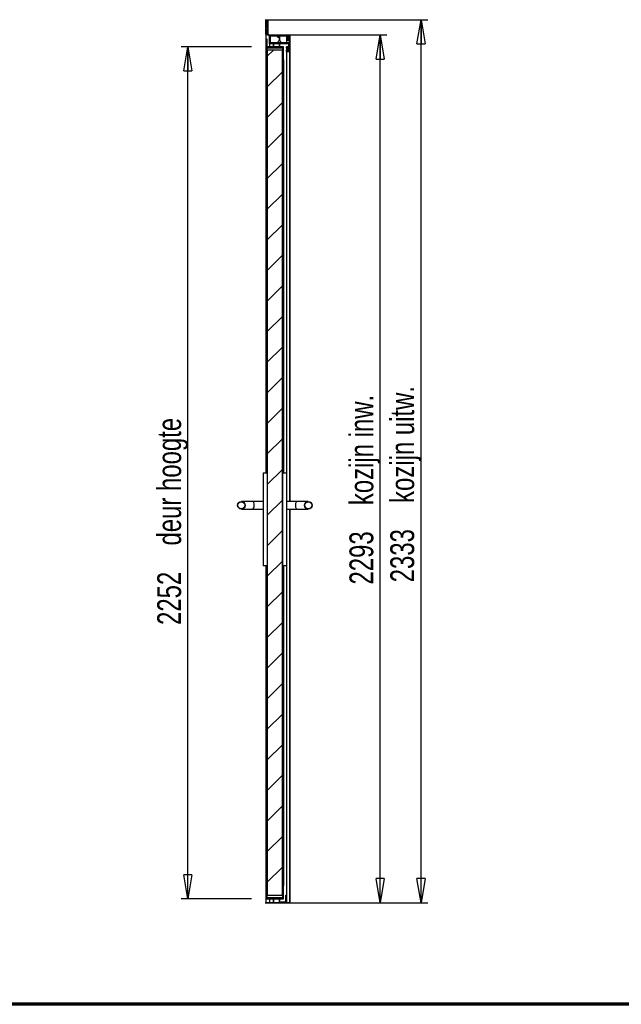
# Model space of a CAD drawing. Header units: millimetres. Extents: x 6 to 413, y 9 to 291.
# Tile 3 of 5: x 179 to 267, y 9 to 153. Entities that reach past the tile are written whole.
import ezdxf

# ---------------------------------------------------------------- set-up
doc = ezdxf.new("R2010")
doc.units = ezdxf.units.MM
doc.linetypes.add('PHANTOM', pattern=[12.7, 6.35, -1.27, 1.27, -1.27, 1.27, -1.27])
doc.layers.add('FORMAT', color=7, linetype='Continuous')
doc.styles.add('SLDTEXTSTYLE1', font='TXT', dxfattribs={"width": 0.75})
doc.dimstyles.new('SLDDIMSTYLE1', dxfattribs={"dimtxt": 3.5, "dimasz": 3.556, "dimexe": 0, "dimexo": 0.0625, "dimgap": 0.875, "dimtad": 1, "dimdec": 0, "dimlfac": 18, "dimrnd": 1e-09, "dimzin": 12, "dimdsep": 46, "dimtxsty": 'SLDTEXTSTYLE1', "dimblk1": 'CLOSED', "dimblk2": 'CLOSED', "dimsah": 1, "dimcen": 0.09, "dimadec": 0, "dimazin": 3, "dimtfac": 1, "dimtdec": 0, "dimtofl": 0, "dimtmove": 0, "dimatfit": 3, "dimldrblk": 'CLOSED', "dimfxl": 0, "dimfrac": 2, "dimtolj": 1, "dimtzin": 12, "dimarcsym": 0})
doc.dimstyles.new('SLDDIMSTYLE2', dxfattribs={"dimtxt": 3.5, "dimasz": 3.556, "dimexe": 0, "dimexo": 0.0625, "dimgap": 0.875, "dimtad": 1, "dimdec": 0, "dimlfac": 18, "dimrnd": 1e-09, "dimzin": 12, "dimdsep": 46, "dimtxsty": 'SLDTEXTSTYLE1', "dimblk1": 'CLOSED', "dimblk2": 'CLOSED', "dimsah": 1, "dimcen": 0.09, "dimadec": 0, "dimazin": 3, "dimtfac": 1, "dimtofl": 0, "dimtmove": 0, "dimatfit": 3, "dimldrblk": 'CLOSED', "dimfxl": 0, "dimfrac": 2, "dimtolj": 1, "dimtzin": 12, "dimarcsym": 0})

# ---------------------------------------------------------------- blocks, each defined once
blk = doc.blocks.new('_Closed')
at = {"color": 0, "linetype": 'ByBlock', "lineweight": -2}
for p, q in [((-1, 0.166667), (0, 0)), ((-1, 0.166667), (-1, -0.166667)), ((0, 0), (-1, -0.166667)), ((0, 0), (-1, 0))]:
    blk.add_line(p, q, dxfattribs=at)
blk = doc.blocks.new('_D_2')
at = {"layer": 'FORMAT', "color": 7}
for p, q in [((217.77, 151.1), (232.88, 151.1)), ((231.88, 23.71), (231.88, 151.1)), ((217.77, 23.71), (232.88, 23.71))]:
    blk.add_line(p, q, dxfattribs=at)
at = {"layer": 'FORMAT', "color": 7, "xscale": 3.556, "yscale": 3.556}
for p, rotation in [((231.88, 151.1, 23.33), 90.0000000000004), ((231.88, 23.71, 23.33), 270.0000000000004)]:
    blk.add_blockref('_Closed', p, dxfattribs=dict(at, rotation=rotation))
at = {"layer": 'FORMAT', "color": 7, "char_height": 3.5, "attachment_point": 1, "rotation": 90, "style": 'SLDTEXTSTYLE1'}
for s, insert in [('kozijn inw.', (227.37, 82.07)), ('2293', (227.37, 70.41))]:
    blk.add_mtext(s, dxfattribs=dict(at, insert=insert))
blk = doc.blocks.new('_D_3')
at = {"layer": 'FORMAT', "color": 7}
for p, q in [((213, 149.35), (202.65, 149.35)), ((203.65, 24.27), (203.65, 149.35)), ((213, 24.27), (202.65, 24.27))]:
    blk.add_line(p, q, dxfattribs=at)
at = {"layer": 'FORMAT', "color": 7, "xscale": 3.556, "yscale": 3.556}
for p, rotation in [((203.65, 149.35, 23.33), 90.0000000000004), ((203.65, 24.27, 23.33), 270.0000000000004)]:
    blk.add_blockref('_Closed', p, dxfattribs=dict(at, rotation=rotation))
at = {"layer": 'FORMAT', "color": 7, "char_height": 3.5, "attachment_point": 1, "rotation": 90, "style": 'SLDTEXTSTYLE1'}
for s, insert in [('deur hoogte', (199.14, 76.14)), ('2252', (199.14, 64.48))]:
    blk.add_mtext(s, dxfattribs=dict(at, insert=insert))
blk = doc.blocks.new('_D_4')
at = {"layer": 'FORMAT', "color": 7}
for p, q in [((215, 153.32), (238.88, 153.32)), ((237.88, 23.71), (237.88, 153.32)), ((215, 23.71), (238.88, 23.71))]:
    blk.add_line(p, q, dxfattribs=at)
at = {"layer": 'FORMAT', "color": 7, "xscale": 3.556, "yscale": 3.556}
for p, rotation in [((237.88, 153.32, 23.33), 90.00000000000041), ((237.88, 23.71, 23.33), 270.0000000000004)]:
    blk.add_blockref('_Closed', p, dxfattribs=dict(at, rotation=rotation))
at = {"layer": 'FORMAT', "color": 7, "char_height": 3.5, "attachment_point": 1, "rotation": 90, "style": 'SLDTEXTSTYLE1'}
for s, insert in [('kozijn uitw.', (233.37, 82.39)), ('2333', (233.37, 70.74))]:
    blk.add_mtext(s, dxfattribs=dict(at, insert=insert))

msp = doc.modelspace()

# ---------------------------------------------------------------- hatches: boundary and pattern name
at = {"linetype": 'Continuous', "lineweight": 18}
h = msp.add_hatch(dxfattribs=at)
h.set_pattern_fill('ANSI38', style=0)
edge = h.paths.add_edge_path(flags=0)
edge.add_arc((215.134, 151.203), 0.0556, 180, 250)
edge.add_line((215.115, 151.151), (215.616, 150.969))
edge.add_arc((215.607, 150.943), 0.0278, 0, 70, ccw=False)
edge.add_line((215.634, 150.943), (215.634, 150.396))
edge.add_line((215.634, 150.396), (215.651, 150.379))
edge.add_line((215.651, 150.379), (215.634, 150.362))
edge.add_line((215.634, 150.362), (215.634, 149.851))
edge.add_arc((215.69, 149.851), 0.0556, 180, 270)
edge.add_line((215.69, 149.796), (216.173, 149.796))
edge.add_line((216.173, 149.796), (216.19, 149.812))
edge.add_line((216.19, 149.812), (216.207, 149.796))
edge.add_line((216.207, 149.796), (217.062, 149.796))
edge.add_line((217.062, 149.796), (217.079, 149.812))
edge.add_line((217.079, 149.812), (217.096, 149.796))
edge.add_line((217.096, 149.796), (218.412, 149.796))
edge.add_arc((218.412, 149.74), 0.0556, 0, 90, ccw=False)
edge.add_line((218.468, 149.74), (218.468, 149.434))
edge.add_arc((218.412, 149.434), 0.0556, -90, 0, ccw=False)
edge.add_line((218.412, 149.379), (218.19, 149.379))
edge.add_arc((218.19, 149.323), 0.0556, 90, 180)
edge.add_line((218.134, 149.323), (218.134, 149.123))
edge.add_line((218.134, 149.123), (218.173, 149.084))
edge.add_line((218.173, 149.084), (218.223, 149.084))
edge.add_arc((218.223, 149.107), 0.0222, 270, 360)
edge.add_line((218.246, 149.107), (218.246, 149.246))
edge.add_arc((218.268, 149.246), 0.0222, 90, 180, ccw=False)
edge.add_line((218.268, 149.268), (218.44, 149.268))
edge.add_arc((218.44, 149.212), 0.0556, 0, 90, ccw=False)
edge.add_line((218.496, 149.212), (218.496, 148.768))
edge.add_arc((218.44, 148.768), 0.0556, 270, 360, ccw=False)
edge.add_line((218.44, 148.712), (218.268, 148.712))
edge.add_arc((218.268, 148.734), 0.0222, 180, 270, ccw=False)
edge.add_line((218.246, 148.734), (218.246, 148.873))
edge.add_arc((218.223, 148.873), 0.0222, 0, 90)
edge.add_line((218.223, 148.896), (218.173, 148.896))
edge.add_line((218.173, 148.896), (218.134, 148.857))
edge.add_line((218.134, 148.857), (218.134, 148.657))
edge.add_arc((218.19, 148.657), 0.0556, 180, 270)
edge.add_line((218.19, 148.601), (218.551, 148.601))
edge.add_line((218.551, 148.601), (218.607, 148.657))
edge.add_line((218.607, 148.657), (218.607, 149.254))
edge.add_line((218.607, 149.254), (218.579, 149.379))
edge.add_line((218.579, 149.379), (218.579, 149.796))
edge.add_line((218.579, 149.796), (218.607, 149.921))
edge.add_line((218.607, 149.921), (218.607, 150.551))
edge.add_line((218.607, 150.551), (218.568, 150.59))
edge.add_line((218.568, 150.59), (218.518, 150.59))
edge.add_arc((218.518, 150.568), 0.0222, 90, 180)
edge.add_line((218.496, 150.568), (218.496, 150.429))
edge.add_arc((218.473, 150.429), 0.0222, 270, 360, ccw=False)
edge.add_line((218.473, 150.407), (218.301, 150.407))
edge.add_arc((218.301, 150.462), 0.0556, 180, 270, ccw=False)
edge.add_line((218.246, 150.462), (218.246, 150.907))
edge.add_arc((218.301, 150.907), 0.0556, 90, 180, ccw=False)
edge.add_line((218.301, 150.962), (218.473, 150.962))
edge.add_arc((218.473, 150.94), 0.0222, 0, 90, ccw=False)
edge.add_line((218.496, 150.94), (218.496, 150.801))
edge.add_arc((218.518, 150.801), 0.0222, 180, 270)
edge.add_line((218.518, 150.779), (218.568, 150.779))
edge.add_line((218.568, 150.779), (218.607, 150.818))
edge.add_line((218.607, 150.818), (218.607, 151.046))
edge.add_line((218.607, 151.046), (218.551, 151.101))
edge.add_line((218.551, 151.101), (215.634, 151.101))
edge.add_line((215.634, 151.101), (215.218, 151.253))
edge.add_line((215.218, 151.253), (215.218, 151.934))
edge.add_line((215.218, 151.934), (215.384, 151.934))
edge.add_line((215.384, 151.934), (215.384, 152.212))
edge.add_line((215.384, 152.212), (215.315, 152.212))
edge.add_line((215.315, 152.212), (215.315, 152.073))
edge.add_line((215.315, 152.073), (215.218, 152.073))
edge.add_line((215.218, 152.073), (215.218, 153.135))
edge.add_line((215.218, 153.135), (215.315, 153.135))
edge.add_line((215.315, 153.135), (215.315, 152.996))
edge.add_line((215.315, 152.996), (215.384, 152.996))
edge.add_line((215.384, 152.996), (215.384, 153.323))
edge.add_line((215.384, 153.323), (215.12, 153.252))
edge.add_arc((215.134, 153.199), 0.0556, 105, 180)
edge.add_line((215.079, 153.199), (215.079, 152.662))
edge.add_line((215.079, 152.662), (215.096, 152.646))
edge.add_line((215.096, 152.646), (215.079, 152.629))
edge.add_line((215.079, 152.629), (215.079, 151.203))
edge = h.paths.add_edge_path(flags=0)
edge.add_line((218.134, 149.907), (217.865, 149.907))
edge.add_line((217.865, 149.907), (217.865, 149.893))
edge.add_line((217.865, 149.893), (217.809, 149.893))
edge.add_line((217.809, 149.893), (217.809, 149.907))
edge.add_line((217.809, 149.907), (217.671, 149.907))
edge.add_arc((217.657, 149.907), 0.0139, 180, 360, ccw=False)
edge.add_line((217.643, 149.907), (215.773, 149.907))
edge.add_line((215.773, 149.907), (215.773, 150.962))
edge.add_line((215.773, 150.962), (217.062, 150.962))
edge.add_line((217.062, 150.962), (217.079, 150.979))
edge.add_line((217.079, 150.979), (217.096, 150.962))
edge.add_line((217.096, 150.962), (218.134, 150.962))
edge.add_line((218.134, 150.962), (218.134, 150.296))
edge.add_line((218.134, 150.296), (218.496, 150.296))
edge.add_line((218.496, 150.296), (218.496, 149.907))
edge.add_line((218.496, 149.907), (218.246, 149.907))
edge.add_line((218.246, 149.907), (218.246, 150.046))
edge.add_line((218.246, 150.046), (218.134, 150.046))
edge.add_line((218.134, 150.046), (218.134, 149.907))
h = msp.add_hatch(dxfattribs=at)
h.set_pattern_fill('ANSI38', angle=3e-322, style=0)
edge = h.paths.add_edge_path(flags=0)
edge.add_line((215.134, 150.462), (215.134, 147.979))
edge.add_line((215.134, 147.979), (215.151, 147.962))
edge.add_line((215.151, 147.962), (215.134, 147.946))
edge.add_line((215.134, 147.946), (215.134, 147.407))
edge.add_line((215.134, 147.407), (215.273, 147.407))
edge.add_line((215.273, 147.407), (215.273, 149.212))
edge.add_line((215.273, 149.212), (217.551, 149.212))
edge.add_line((217.551, 149.212), (217.551, 148.432))
edge.add_line((217.551, 148.432), (217.565, 148.432))
edge.add_line((217.565, 148.432), (217.565, 148.376))
edge.add_line((217.565, 148.376), (217.551, 148.376))
edge.add_line((217.551, 148.376), (217.551, 148.237))
edge.add_arc((217.551, 148.223), 0.0139, -90, 90, ccw=False)
edge.add_line((217.551, 148.209), (217.551, 147.407))
edge.add_line((217.551, 147.407), (217.69, 147.407))
edge.add_line((217.69, 147.407), (217.69, 147.946))
edge.add_line((217.69, 147.946), (217.673, 147.962))
edge.add_line((217.673, 147.962), (217.69, 147.979))
edge.add_line((217.69, 147.979), (217.69, 149.351))
edge.add_line((217.69, 149.351), (216.846, 149.351))
edge.add_line((216.846, 149.351), (216.829, 149.334))
edge.add_line((216.829, 149.334), (216.812, 149.351))
edge.add_line((216.812, 149.351), (216.346, 149.351))
edge.add_line((216.346, 149.351), (216.329, 149.334))
edge.add_line((216.329, 149.334), (216.312, 149.351))
edge.add_line((216.312, 149.351), (216.179, 149.351))
edge.add_line((216.179, 149.351), (216.162, 149.334))
edge.add_line((216.162, 149.334), (216.146, 149.351))
edge.add_line((216.146, 149.351), (215.273, 149.351))
edge.add_line((215.273, 149.351), (215.273, 150.462))
edge.add_line((215.273, 150.462), (215.134, 150.462))
h = msp.add_hatch(dxfattribs=at)
h.set_pattern_fill('ANSI31', style=0)
h.paths.add_polyline_path([(217.523, 24.768), (217.523, 148.851), (215.301, 148.851), (215.301, 24.768)], flags=0)
h = msp.add_hatch(dxfattribs=at)
h.set_pattern_fill('ANSI38', style=0)
edge = h.paths.add_edge_path(flags=0)
edge.add_line((217.69, 25.673), (217.69, 26.212))
edge.add_line((217.69, 26.212), (217.551, 26.212))
edge.add_line((217.551, 26.212), (217.551, 24.407))
edge.add_line((217.551, 24.407), (216.523, 24.407))
edge.add_line((216.523, 24.407), (216.523, 24.393))
edge.add_line((216.523, 24.393), (216.468, 24.393))
edge.add_line((216.468, 24.393), (216.468, 24.407))
edge.add_line((216.468, 24.407), (216.329, 24.407))
edge.add_arc((216.315, 24.407), 0.0139, 180, 360, ccw=False)
edge.add_line((216.301, 24.407), (215.273, 24.407))
edge.add_line((215.273, 24.407), (215.273, 26.212))
edge.add_line((215.273, 26.212), (215.134, 26.212))
edge.add_line((215.134, 26.212), (215.134, 25.673))
edge.add_line((215.134, 25.673), (215.151, 25.657))
edge.add_line((215.151, 25.657), (215.134, 25.64))
edge.add_line((215.134, 25.64), (215.134, 24.268))
edge.add_line((215.134, 24.268), (217.69, 24.268))
edge.add_line((217.69, 24.268), (217.69, 25.64))
edge.add_line((217.69, 25.64), (217.673, 25.657))
edge.add_line((217.673, 25.657), (217.69, 25.673))
h = msp.add_hatch(dxfattribs=at)
h.set_pattern_fill('ANSI38', angle=3e-322, style=0)
h.paths.add_polyline_path([(217.301, 23.823), (217.301, 23.712), (218.134, 23.712), (218.134, 24.823), (218.023, 24.823), (218.023, 23.823)], flags=0)

# ---------------------------------------------------------------- linework, layer by layer
at = {"color": 7, "linetype": 'Continuous', "lineweight": 25}
for p, q in [((215.079, 152.662), (215.079, 153.199)), ((215.12, 153.252), (215.384, 153.323)), ((215.384, 153.323), (215.384, 152.996)), ((215.096, 152.646), (215.079, 152.662)), ((215.079, 152.662), (215.079, 152.629)), ((215.079, 152.629), (215.096, 152.646)), ((215.079, 151.203), (215.079, 152.629)), ((215.315, 153.135), (215.218, 153.135)), ((215.218, 153.135), (215.218, 152.073)), ((215.218, 152.073), (215.315, 152.073)), ((215.384, 151.934), (215.218, 151.934)), ((215.218, 151.934), (215.218, 151.253)), ((215.315, 152.996), (215.315, 153.135)), ((215.384, 152.996), (215.315, 152.996)), ((215.315, 152.996), (215.315, 152.212)), ((215.315, 152.073), (215.315, 152.212)), ((215.315, 152.212), (215.384, 152.212)), ((215.384, 152.996), (215.384, 152.212)), ((215.384, 152.212), (215.384, 151.934)), ((215.384, 151.934), (215.384, 151.192)), ((215.079, 151.203), (215.079, 86.768)), ((215.616, 150.969), (215.115, 151.151)), ((215.273, 150.462), (215.134, 150.462)), ((215.134, 150.462), (215.134, 147.979)), ((215.218, 151.253), (215.634, 151.101)), ((215.273, 149.351), (215.273, 150.462)), ((215.634, 151.101), (218.551, 151.101)), ((215.634, 150.396), (215.634, 150.943)), ((215.651, 150.379), (215.634, 150.396)), ((215.634, 150.396), (215.634, 150.362)), ((215.634, 150.362), (215.651, 150.379)), ((215.634, 149.851), (215.634, 150.362)), ((215.773, 150.962), (217.062, 150.962)), ((215.773, 149.907), (215.773, 150.962)), ((217.062, 150.962), (217.079, 150.979)), ((217.062, 150.768), (217.062, 150.212)), ((217.079, 150.979), (217.096, 150.962)), ((217.079, 150.778), (217.079, 150.212)), ((217.096, 150.962), (218.134, 150.962)), ((217.096, 150.791), (217.096, 150.212)), ((218.134, 150.962), (218.134, 150.296)), ((218.246, 150.907), (218.246, 150.462)), ((218.473, 150.962), (218.301, 150.962)), ((218.301, 150.407), (218.473, 150.407)), ((218.496, 150.801), (218.496, 150.94)), ((218.496, 150.801), (218.496, 150.568)), ((218.496, 150.429), (218.496, 150.568)), ((218.568, 150.779), (218.518, 150.779)), ((218.518, 150.59), (218.568, 150.59)), ((218.551, 151.101), (218.607, 151.046)), ((218.607, 150.818), (218.568, 150.779)), ((218.568, 150.779), (218.568, 150.59)), ((218.568, 150.59), (218.607, 150.551)), ((218.607, 151.046), (218.607, 150.818)), ((218.607, 150.818), (218.607, 150.551)), ((218.607, 150.551), (218.607, 149.921)), ((216.146, 149.351), (215.273, 149.351)), ((215.273, 149.212), (217.551, 149.212)), ((215.273, 147.407), (215.273, 149.212)), ((215.634, 149.851), (215.634, 149.351)), ((216.173, 149.796), (215.69, 149.796)), ((217.643, 149.907), (215.773, 149.907)), ((216.162, 149.334), (216.146, 149.351)), ((216.179, 149.351), (216.162, 149.334)), ((216.19, 149.812), (216.173, 149.796)), ((216.173, 149.796), (216.173, 149.346)), ((216.312, 149.351), (216.179, 149.351)), ((216.207, 149.796), (216.19, 149.812)), ((216.19, 149.812), (216.19, 149.351)), ((217.062, 149.796), (216.207, 149.796)), ((216.207, 149.796), (216.207, 149.351)), ((216.329, 149.334), (216.312, 149.351)), ((216.346, 149.351), (216.329, 149.334)), ((216.812, 149.351), (216.346, 149.351)), ((216.829, 149.334), (216.812, 149.351)), ((216.846, 149.351), (216.829, 149.334)), ((217.69, 149.351), (216.846, 149.351)), ((217.079, 149.812), (217.062, 149.796)), ((217.062, 149.796), (217.062, 149.351)), ((217.096, 149.796), (217.079, 149.812)), ((217.079, 149.812), (217.079, 149.351)), ((218.412, 149.796), (217.096, 149.796)), ((217.096, 149.796), (217.096, 149.351)), ((217.551, 149.212), (217.551, 148.432)), ((217.809, 149.907), (217.671, 149.907)), ((217.69, 147.979), (217.69, 149.351)), ((217.809, 149.893), (217.809, 149.907)), ((217.865, 149.893), (217.809, 149.893)), ((217.865, 149.907), (217.865, 149.893)), ((218.134, 149.907), (217.865, 149.907)), ((218.134, 150.296), (218.496, 150.296)), ((218.134, 150.296), (218.134, 150.046)), ((218.134, 150.046), (218.134, 149.907)), ((218.246, 150.046), (218.134, 150.046)), ((218.134, 149.123), (218.134, 149.323)), ((218.173, 149.084), (218.134, 149.123)), ((218.134, 149.123), (218.134, 148.857)), ((218.134, 148.857), (218.173, 148.896)), ((218.223, 149.084), (218.173, 149.084)), ((218.173, 149.084), (218.173, 148.896)), ((218.173, 148.896), (218.223, 148.896)), ((218.19, 149.379), (218.412, 149.379)), ((218.246, 149.907), (218.246, 150.046)), ((218.496, 149.907), (218.246, 149.907)), ((218.246, 149.246), (218.246, 149.107)), ((218.246, 149.107), (218.246, 148.873)), ((218.246, 148.873), (218.246, 148.734)), ((218.44, 149.268), (218.268, 149.268)), ((218.468, 149.434), (218.468, 149.74)), ((218.496, 150.296), (218.496, 149.907)), ((218.496, 148.768), (218.496, 149.212)), ((218.607, 149.921), (218.579, 149.796)), ((218.579, 149.796), (218.579, 149.379)), ((218.579, 149.379), (218.607, 149.254)), ((218.607, 149.921), (218.607, 149.254)), ((218.607, 149.254), (218.607, 148.657)), ((215.134, 147.979), (215.151, 147.962)), ((215.134, 147.979), (215.134, 147.946)), ((215.151, 147.962), (215.134, 147.946)), ((215.134, 147.946), (215.134, 147.407)), ((215.301, 148.851), (215.301, 24.768)), ((217.523, 148.851), (215.301, 148.851)), ((217.523, 24.768), (217.523, 148.851)), ((217.551, 148.432), (217.565, 148.432)), ((217.551, 148.432), (217.551, 148.376)), ((217.565, 148.376), (217.551, 148.376)), ((217.551, 148.376), (217.551, 148.237)), ((217.551, 148.237), (217.551, 148.209)), ((217.551, 148.209), (217.551, 147.407)), ((217.565, 148.432), (217.565, 148.376)), ((217.673, 147.962), (217.69, 147.979)), ((217.69, 147.946), (217.673, 147.962)), ((217.69, 147.979), (217.69, 147.946)), ((217.69, 147.407), (217.69, 147.946)), ((218.134, 148.657), (218.134, 148.857)), ((218.134, 148.657), (218.134, 82.601)), ((218.551, 148.601), (218.19, 148.601)), ((218.268, 148.712), (218.44, 148.712)), ((218.607, 148.657), (218.551, 148.601)), ((218.551, 148.601), (218.551, 82.601)), ((218.607, 148.657), (218.607, 82.601)), ((215.134, 147.407), (215.273, 147.407)), ((215.134, 147.407), (215.134, 86.768)), ((215.273, 147.407), (215.273, 86.768)), ((217.551, 147.407), (217.69, 147.407)), ((217.551, 147.407), (217.551, 86.768)), ((217.69, 147.407), (217.69, 86.768)), ((214.718, 86.768), (214.718, 73.157)), ((215.273, 86.768), (214.718, 86.768)), ((215.273, 86.768), (215.273, 73.157)), ((217.551, 86.768), (217.551, 73.157)), ((218.107, 86.768), (217.551, 86.768)), ((218.107, 86.768), (218.107, 73.157)), ((213.162, 82.601), (211.496, 82.601)), ((214.718, 82.601), (213.162, 82.601)), ((219.662, 82.601), (218.107, 82.601)), ((221.329, 82.601), (219.662, 82.601)), ((211.496, 81.49), (213.162, 81.49)), ((213.162, 81.49), (214.718, 81.49)), ((218.107, 81.49), (219.662, 81.49)), ((218.134, 81.49), (218.134, 24.823)), ((218.551, 81.49), (218.551, 23.712)), ((218.607, 81.49), (218.607, 23.712)), ((219.662, 81.49), (221.329, 81.49)), ((215.273, 73.157), (214.718, 73.157)), ((215.079, 73.157), (215.079, 23.712)), ((215.134, 73.157), (215.134, 26.212)), ((215.273, 73.157), (215.273, 26.212)), ((218.107, 73.157), (217.551, 73.157)), ((217.551, 73.157), (217.551, 26.212)), ((217.69, 73.157), (217.69, 26.212)), ((215.134, 26.212), (215.134, 25.673)), ((215.273, 26.212), (215.134, 26.212)), ((215.273, 24.407), (215.273, 26.212)), ((217.69, 26.212), (217.551, 26.212)), ((217.551, 26.212), (217.551, 24.407)), ((217.69, 25.673), (217.69, 26.212)), ((215.134, 25.673), (215.151, 25.657)), ((215.134, 25.673), (215.134, 25.64)), ((215.151, 25.657), (215.134, 25.64)), ((215.134, 25.64), (215.134, 24.268)), ((217.523, 24.768), (215.301, 24.768)), ((217.673, 25.657), (217.69, 25.673)), ((217.69, 25.64), (217.673, 25.657)), ((217.69, 25.673), (217.69, 25.64)), ((217.69, 24.268), (217.69, 25.64)), ((218.023, 24.823), (218.134, 24.823)), ((218.023, 23.823), (218.023, 24.823)), ((218.134, 24.823), (218.134, 23.712)), ((215.115, 23.712), (215.079, 23.712)), ((215.616, 23.712), (215.115, 23.712)), ((215.134, 24.268), (217.69, 24.268)), ((216.301, 24.407), (215.273, 24.407)), ((215.634, 23.712), (215.616, 23.712)), ((215.634, 24.268), (215.634, 23.712)), ((215.69, 23.712), (215.634, 23.712)), ((216.173, 23.712), (215.69, 23.712)), ((216.173, 24.268), (216.173, 23.712)), ((216.19, 23.712), (216.173, 23.712)), ((216.19, 24.268), (216.19, 23.712)), ((216.207, 23.712), (216.19, 23.712)), ((216.207, 24.268), (216.207, 23.712)), ((217.062, 23.712), (216.207, 23.712)), ((216.329, 24.407), (216.301, 24.407)), ((216.468, 24.407), (216.329, 24.407)), ((216.468, 24.393), (216.468, 24.407)), ((216.523, 24.407), (216.468, 24.407)), ((216.523, 24.393), (216.468, 24.393)), ((216.523, 24.407), (216.523, 24.393)), ((217.551, 24.407), (216.523, 24.407)), ((217.062, 24.268), (217.062, 23.712)), ((217.079, 23.712), (217.062, 23.712)), ((217.079, 24.268), (217.079, 23.712)), ((217.096, 23.712), (217.079, 23.712)), ((217.096, 24.268), (217.096, 23.712)), ((217.301, 23.712), (217.096, 23.712)), ((217.301, 23.712), (217.301, 23.823)), ((217.301, 23.823), (218.023, 23.823)), ((218.134, 23.712), (217.301, 23.712)), ((218.19, 23.712), (218.134, 23.712)), ((218.551, 23.712), (218.19, 23.712)), ((218.607, 23.712), (218.551, 23.712))]:
    msp.add_line(p, q, dxfattribs=at)
at = {"color": 8, "linetype": 'PHANTOM', "lineweight": 18}
for p, q in [((215.115, 151.151), (215.115, 86.768)), ((215.616, 150.969), (215.616, 149.351)), ((218.301, 150.962), (218.301, 150.407)), ((218.473, 150.962), (218.473, 150.407)), ((218.518, 150.779), (218.518, 150.59)), ((215.69, 149.796), (215.69, 149.351)), ((218.223, 149.084), (218.223, 148.896)), ((218.268, 149.268), (218.268, 148.712)), ((218.412, 149.796), (218.412, 149.379)), ((218.44, 149.268), (218.44, 148.712)), ((218.19, 148.601), (218.19, 82.601)), ((218.19, 81.49), (218.19, 23.712)), ((215.115, 73.157), (215.115, 23.712)), ((215.616, 24.268), (215.616, 23.712)), ((215.69, 24.268), (215.69, 23.712))]:
    msp.add_line(p, q, dxfattribs=at)
at = {"color": 7, "linetype": 'Continuous', "lineweight": 70}
msp.add_line((412.676, 8.797), (8.063, 8.797), dxfattribs=at)
at = {"color": 7, "linetype": 'Continuous', "lineweight": 25}
for centre, radius in [((211.496, 82.046), 0.556), ((211.496, 82.046), 0.5), ((221.329, 82.046), 0.556), ((221.329, 82.046), 0.5)]:
    msp.add_circle(centre, radius, dxfattribs=at)
for centre, radius, start, end in [((215.134, 153.199), 0.0556, 105, 180), ((215.134, 151.203), 0.0556, 180, 250), ((215.607, 150.943), 0.0278, 0, 70), ((216.954, 150.962), 0.222, 180, 299.1764), ((216.954, 150.962), 0.222, 299.1764, 304.22887), ((216.954, 150.962), 0.222, 304.22887, 309.60565), ((216.954, 150.962), 0.222, 309.60565, 0), ((218.301, 150.907), 0.0556, 90, 180), ((218.301, 150.462), 0.0556, 180, 270), ((218.473, 150.94), 0.0222, 0, 90), ((218.473, 150.429), 0.0222, 270, 0), ((218.518, 150.801), 0.0222, 180, 270), ((218.518, 150.568), 0.0222, 90, 180), ((215.69, 149.851), 0.0556, 180, 270), ((217.079, 149.99), 0.222, 94.30122, 202.02431), ((217.079, 149.99), 0.222, 90, 94.30122), ((217.079, 149.99), 0.222, 85.69878, 90), ((217.079, 149.99), 0.222, 337.97569, 85.69878), ((217.657, 149.907), 0.0139, 180, 0), ((218.19, 149.323), 0.0556, 90, 180), ((218.223, 149.107), 0.0222, 270, 0), ((218.223, 148.873), 0.0222, 0, 90), ((218.268, 149.246), 0.0222, 90, 180), ((218.412, 149.74), 0.0556, 0, 90), ((218.412, 149.434), 0.0556, 270, 0), ((218.44, 149.212), 0.0556, 0, 90), ((217.551, 148.223), 0.0139, 270, 90), ((218.19, 148.657), 0.0556, 180, 270), ((218.268, 148.734), 0.0222, 180, 270), ((218.44, 148.768), 0.0556, 270, 0), ((216.315, 24.407), 0.0139, 180, 0)]:
    msp.add_arc(centre, radius, start, end, dxfattribs=at)
for centre, start_param, end_param in [((213.162, 82.046), 3.1415927, 6.2831853), ((219.662, 82.046), 0, 3.1415927)]:
    msp.add_ellipse(centre, major_axis=(0, 0.556), ratio=0.4142136, start_param=start_param, end_param=end_param, dxfattribs=at)

# ---------------------------------------------------------------- dimensions: what is measured, and where the dimension line sits
at = {"layer": 'FORMAT', "color": 7}
for base, p1, p2, text, dimstyle, picture, middle in [((237.884, 153.323), (213.996, 23.712), (213.996, 153.323), '<> kozijn uitw.', 'SLDDIMSTYLE1', '_D_4', (237.884, 88.518)), ((231.884, 151.101), (216.773, 23.712), (216.773, 151.101), '<> kozijn inw.', 'SLDDIMSTYLE2', '_D_2', (231.884, 87.407)), ((203.653, 149.351), (213.996, 24.268), (213.996, 149.351), '<> deur hoogte', 'SLDDIMSTYLE2', '_D_3', (203.653, 84.538))]:
    dim = msp.add_linear_dim(base=base, p1=p1, p2=p2, angle=90, text=text, dimstyle=dimstyle, dxfattribs=at)
    dim.commit()
    dim.dimension.update_dxf_attribs({"geometry": picture, "text_midpoint": middle, "dimtype": 160})

doc.saveas('drawing.dxf')
